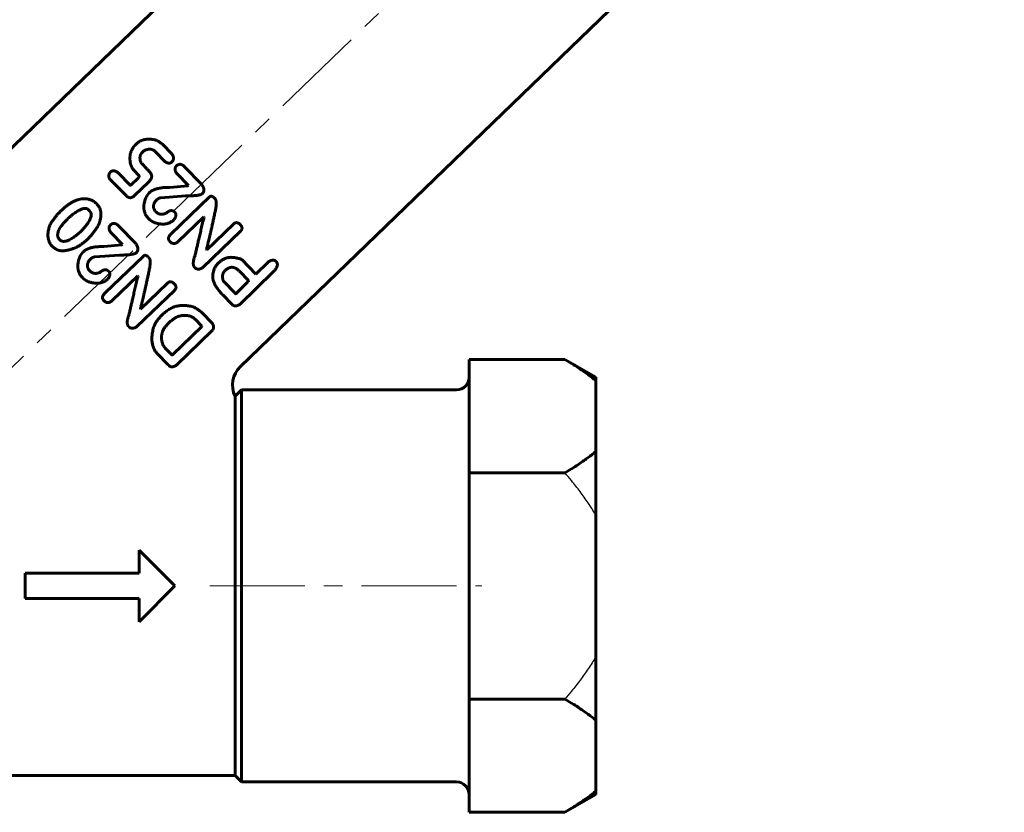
# Model space of a CAD drawing. Header units: millimetres. Extents: x -71 to 71, y -63 to 63.
# Tile 2 of 3: x -21 to 57, y -63 to 0. Entities that reach past the tile are written whole.
import ezdxf

# ---------------------------------------------------------------- set-up
doc = ezdxf.new("R2010")
doc.units = ezdxf.units.MM
for name, pattern in [('K5LT-1', [0]), ('K5LT_AXLED', [12, 7.5, -1.5, 1.5, -1.5]), ('K5LT_BASIC', [0])]:
    doc.linetypes.add(name, pattern=pattern)
doc.layers.add('Системный слой (1)', color=7, linetype='Continuous', true_color=0x6c6c6c)

msp = doc.modelspace()

# ---------------------------------------------------------------- linework, layer by layer
at = {"layer": 'Системный слой (1)', "color": 30, "linetype": 'K5LT_AXLED', "lineweight": 18, "true_color": 0xff8000}
for p, q in [((-34.255, -40.141), (57.295, 48.268)), ((-5.5, -44.76), (16, -44.76))]:
    msp.add_line(p, q, dxfattribs=at)
at = {"layer": 'Системный слой (1)', "color": 150, "linetype": 'K5LT_BASIC', "lineweight": 60, "true_color": 0x0080ff}
for p, q in [((9.492, 19.483), (-41.5, -29.76)), ((26.859, 1.5), (-3.099, -27.43)), ((-11.299, -9.82), (-11.424, -9.941)), ((-8.505, -10.607), (-9.235, -9.851)), ((-10.686, -10.347), (-10.877, -10.532)), ((-9.049, -11.213), (-9.793, -10.442)), ((-8.088, -11.51), (-8.13, -11.551)), ((-6.134, -13.033), (-7.499, -11.619)), ((-11.802, -13.075), (-12.707, -12.138)), ((-11.125, -12.288), (-11.485, -11.915)), ((-7.192, -13.106), (-8.083, -12.183)), ((-12.113, -13.906), (-13.325, -12.682)), ((-11.143, -12.491), (-11.749, -13.076)), ((-10.349, -12.842), (-11.45, -13.906)), ((-7.224, -13.137), (-8.654, -13.261)), ((-7.192, -13.106), (-7.224, -13.137)), ((-10.48, -13.924), (-10.287, -13.686)), ((-7.424, -13.936), (-9.361, -14.076)), ((-6.074, -13.733), (-6.101, -13.759)), ((-9.657, -14.201), (-9.687, -14.23)), ((-5.532, -14.015), (-8.579, -16.958)), ((-5.071, -14.173), (-5.161, -14.08)), ((-17.28, -15.123), (-17.292, -15.135)), ((-14.986, -15.137), (-15.102, -15.016)), ((-9.754, -15.191), (-9.846, -15.095)), ((-13.307, -16.183), (-13.349, -16.223)), ((-11.354, -17.705), (-12.718, -16.292)), ((-5.981, -15.582), (-7.998, -17.53)), ((-5.955, -15.609), (-5.981, -15.582)), ((-3.625, -16.152), (-5.745, -18.199)), ((-15.64, -16.688), (-15.929, -16.944)), ((-12.411, -17.778), (-13.302, -16.856)), ((-3.073, -16.723), (-6.039, -19.588)), ((-12.443, -17.809), (-13.873, -17.934)), ((-12.411, -17.778), (-12.443, -17.809)), ((-15.699, -18.596), (-15.506, -18.358)), ((-12.643, -18.609), (-14.58, -18.749)), ((-11.293, -18.405), (-11.32, -18.432)), ((-5.745, -18.199), (-5.771, -18.172)), ((-14.876, -18.874), (-14.906, -18.902)), ((-10.751, -18.687), (-13.798, -21.63)), ((-10.29, -18.845), (-10.38, -18.752)), ((-1.857, -20.113), (-2.961, -18.97)), ((-0.878, -19.168), (-1.857, -20.113)), ((-14.973, -19.863), (-15.066, -19.768)), ((-2.443, -20.626), (-3.165, -19.878)), ((-3.134, -22.503), (-0.489, -19.925)), ((-11.2, -20.255), (-13.217, -22.202)), ((-11.174, -20.282), (-11.2, -20.255)), ((-8.844, -20.824), (-10.964, -22.871)), ((-3.479, -21.655), (-4.426, -20.674)), ((-2.444, -20.679), (-2.443, -20.626)), ((-8.292, -21.396), (-11.258, -24.26)), ((-3.754, -22.499), (-4.465, -21.763)), ((-10.964, -22.871), (-10.99, -22.844)), ((-5.324, -23.978), (-6.049, -23.227)), ((-8.647, -23.891), (-8.811, -24.05)), ((-6.139, -24.224), (-6.66, -23.684)), ((-6.128, -24.265), (-8.451, -26.494)), ((-5.311, -24.567), (-8.144, -27.303)), ((-6.128, -24.265), (-6.139, -24.224)), ((-8.812, -27.265), (-9.601, -26.448)), ((-8.504, -26.494), (-9.018, -25.961)), ((15, -28.508), (15, -26.862)), ((22.558, -26.862), (15, -26.862)), ((25, -28.272), (22.558, -26.862)), ((-8.724, -27.346), (-8.812, -27.265)), ((15, -28.508), (15, -31.336)), ((25, -28.272), (25, -28.526)), ((25, -28.526), (25, -34.147)), ((-3.5, -29.76), (-3, -29.26)), ((-3, -29.26), (-3, -60.26)), ((-3, -29.26), (14, -29.26)), ((-3.5, -29.76), (-3.5, -30.705)), ((-3.5, -59.76), (-3.5, -30.705)), ((15, -31.336), (15, -34.165)), ((15, -35.811), (15, -34.165)), ((25, -34.147), (25, -39.138)), ((22.558, -35.811), (15, -35.811)), ((15, -39.103), (15, -35.811)), ((15, -39.103), (15, -44.76)), ((25, -39.138), (25, -50.381)), ((-11.081, -41.931), (-8.253, -44.76)), ((-11.081, -41.931), (-11.081, -43.76)), ((-20.081, -43.76), (-11.081, -43.76)), ((-20.081, -43.76), (-20.081, -45.76)), ((-8.253, -44.76), (-11.081, -47.588)), ((15, -44.76), (15, -50.417)), ((-20.081, -45.76), (-11.081, -45.76)), ((-11.081, -45.76), (-11.081, -47.588)), ((15, -53.709), (15, -50.417)), ((25, -50.381), (25, -55.372)), ((15, -55.355), (15, -53.709)), ((22.558, -53.709), (15, -53.709)), ((15, -55.355), (15, -58.183)), ((25, -55.372), (25, -60.994)), ((15, -58.183), (15, -61.012)), ((-41.5, -59.76), (-3.5, -59.76)), ((-3.5, -59.76), (-3, -60.26)), ((-3, -60.26), (14, -60.26)), ((15, -62.658), (15, -61.012)), ((25, -61.248), (22.558, -62.658)), ((25, -60.994), (25, -61.248)), ((22.558, -62.658), (15, -62.658))]:
    msp.add_line(p, q, dxfattribs=at)
for centre, radius, start, end in [((-1.709, -28.869), 2, 134, 206.45282), ((14, -28.26), 1, 270, 0), ((14, -61.26), 1, 0, 90)]:
    msp.add_arc(centre, radius, start, end, dxfattribs=at)
for points in [[(-11.424, -9.941), (-11.616, -10.126), (-11.786, -10.612)], [(-9.75, -9.524), (-10.732, -9.273), (-11.299, -9.82)], [(-9.235, -9.851), (-9.342, -9.741), (-9.75, -9.524)], [(-11.786, -10.612), (-11.898, -11.488), (-11.485, -11.915)], [(-10.983, -11.193), (-11.088, -10.736), (-10.877, -10.532)], [(-10.686, -10.347), (-10.139, -10.084), (-9.793, -10.442)], [(-8.509, -11.251), (-8.212, -10.964), (-8.505, -10.607)], [(-10.241, -12.046), (-11.022, -11.231), (-10.983, -11.193)], [(-9.049, -11.213), (-8.72, -11.455), (-8.509, -11.251)], [(-8.13, -11.551), (-8.38, -11.792), (-8.083, -12.183)], [(-7.499, -11.619), (-7.781, -11.313), (-8.088, -11.51)], [(-13.355, -12.071), (-13.644, -12.35), (-13.325, -12.682)], [(-13.355, -12.047), (-13.367, -12.059), (-13.355, -12.071)], [(-12.707, -12.138), (-13.102, -11.803), (-13.355, -12.047)], [(-11.125, -12.288), (-11.033, -12.384), (-11.143, -12.491)], [(-10.349, -12.842), (-9.895, -12.404), (-10.241, -12.046)], [(-11.749, -13.076), (-11.771, -13.097), (-11.802, -13.075)], [(-6.074, -13.733), (-5.824, -13.463), (-6.134, -13.033)], [(-12.113, -13.906), (-11.794, -14.238), (-11.45, -13.906)], [(-10.48, -13.924), (-11.01, -15.029), (-10.323, -15.741)], [(-8.654, -13.261), (-9.824, -13.238), (-10.287, -13.686)], [(-7.424, -13.936), (-6.278, -13.93), (-6.101, -13.759)], [(-5.161, -14.08), (-5.372, -13.861), (-5.532, -14.015)], [(-14.75, -14.321), (-15.857, -13.749), (-17.28, -15.123)], [(-14.431, -14.572), (-14.597, -14.401), (-14.75, -14.321)], [(-14.316, -16.258), (-13.839, -15.186), (-14.431, -14.572)], [(-9.846, -15.095), (-10.118, -14.647), (-9.687, -14.23)], [(-9.657, -14.201), (-9.566, -14.114), (-9.361, -14.076)], [(-5.121, -15.359), (-4.886, -14.364), (-5.071, -14.173)], [(-17.292, -15.135), (-17.724, -15.552), (-18.106, -16.177)], [(-16.226, -15.31), (-16.579, -15.598), (-16.716, -15.731)], [(-15.102, -15.016), (-15.379, -14.729), (-16.226, -15.31)], [(-15.64, -16.688), (-14.578, -15.559), (-14.986, -15.137)], [(-8.928, -15.285), (-9.434, -15.522), (-9.754, -15.191)], [(-8.366, -15.136), (-8.634, -15.001), (-8.928, -15.285)], [(-8.287, -15.188), (-8.323, -15.18), (-8.366, -15.136)], [(-8.325, -15.802), (-8.046, -15.438), (-8.287, -15.188)], [(-5.771, -18.172), (-5.531, -17.3), (-5.121, -15.359)], [(-18.106, -16.177), (-18.557, -17.301), (-17.929, -17.951)], [(-16.716, -15.731), (-17.884, -16.859), (-17.372, -17.389)], [(-15.182, -17.374), (-14.671, -16.881), (-14.316, -16.258)], [(-13.349, -16.223), (-13.599, -16.465), (-13.302, -16.856)], [(-12.718, -16.292), (-13, -15.985), (-13.307, -16.183)], [(-10.323, -15.741), (-10.186, -15.883), (-9.916, -16.025)], [(-9.916, -16.025), (-8.918, -16.375), (-8.325, -15.802)], [(-5.955, -15.609), (-6.36, -17.271), (-6.664, -18.636)], [(-3.086, -16.209), (-3.375, -15.91), (-3.625, -16.152)], [(-3.073, -16.723), (-2.823, -16.482), (-3.086, -16.209)], [(-17.372, -17.389), (-16.969, -17.806), (-15.929, -16.944)], [(-8.579, -16.958), (-8.905, -17.273), (-8.654, -17.533)], [(-16.456, -18.147), (-15.804, -17.947), (-15.182, -17.374)], [(-11.293, -18.405), (-11.043, -18.135), (-11.354, -17.705)], [(-8.654, -17.533), (-8.339, -17.859), (-7.998, -17.53)], [(-17.929, -17.951), (-17.672, -18.139), (-17.49, -18.219)], [(-17.49, -18.219), (-17.107, -18.346), (-16.456, -18.147)], [(-15.699, -18.596), (-16.229, -19.701), (-15.542, -20.413)], [(-13.873, -17.934), (-15.043, -17.911), (-15.506, -18.358)], [(-12.643, -18.609), (-11.497, -18.602), (-11.32, -18.432)], [(-10.38, -18.752), (-10.591, -18.533), (-10.751, -18.687)], [(-6.664, -18.636), (-6.93, -19.343), (-6.693, -19.589)], [(-15.066, -19.768), (-15.338, -19.319), (-14.906, -18.902)], [(-14.876, -18.874), (-14.785, -18.786), (-14.58, -18.749)], [(-10.34, -20.031), (-10.106, -19.036), (-10.29, -18.845)], [(-4.774, -19.194), (-5.168, -19.517), (-5.263, -20.185)], [(-2.961, -18.97), (-4.068, -18.511), (-4.774, -19.194)], [(-0.26, -19.125), (-0.507, -18.87), (-0.878, -19.168)], [(-0.489, -19.925), (0.029, -19.425), (-0.26, -19.125)], [(-14.147, -19.957), (-14.653, -20.194), (-14.973, -19.863)], [(-13.585, -19.808), (-13.853, -19.673), (-14.147, -19.957)], [(-13.507, -19.86), (-13.543, -19.852), (-13.585, -19.808)], [(-13.544, -20.474), (-13.265, -20.11), (-13.507, -19.86)], [(-10.99, -22.844), (-10.75, -21.973), (-10.34, -20.031)], [(-6.693, -19.589), (-6.434, -19.856), (-6.039, -19.588)], [(-5.263, -20.185), (-5.358, -20.853), (-4.465, -21.763)], [(-4.291, -19.832), (-4.617, -20.147), (-4.426, -20.674)], [(-3.165, -19.878), (-3.732, -19.291), (-4.291, -19.832)], [(-15.542, -20.413), (-15.405, -20.555), (-15.135, -20.697)], [(-15.135, -20.697), (-14.138, -21.048), (-13.544, -20.474)], [(-11.174, -20.282), (-11.58, -21.944), (-11.883, -23.309)], [(-8.305, -20.882), (-8.594, -20.582), (-8.844, -20.824)], [(-8.292, -21.396), (-8.042, -21.154), (-8.305, -20.882)], [(-3.423, -21.653), (-2.62, -20.85), (-2.444, -20.679)], [(-13.798, -21.63), (-14.124, -21.945), (-13.873, -22.205)], [(-3.479, -21.655), (-3.448, -21.677), (-3.423, -21.653)], [(-13.873, -22.205), (-13.558, -22.532), (-13.217, -22.202)], [(-3.754, -22.499), (-3.519, -22.742), (-3.134, -22.503)], [(-11.883, -23.309), (-12.149, -24.015), (-11.912, -24.261)], [(-9.225, -23.292), (-9.765, -23.813), (-9.94, -24.324)], [(-6.738, -22.735), (-8.16, -22.264), (-9.225, -23.292)], [(-6.049, -23.227), (-6.26, -23.009), (-6.738, -22.735)], [(-8.811, -24.05), (-9.574, -24.786), (-9.188, -25.731)], [(-7.888, -23.424), (-8.271, -23.528), (-8.647, -23.891)], [(-6.66, -23.684), (-7.068, -23.262), (-7.888, -23.424)], [(-5.311, -24.567), (-5.072, -24.313), (-5.324, -23.978)], [(-11.912, -24.261), (-11.654, -24.528), (-11.258, -24.26)], [(-9.94, -24.324), (-10.33, -25.692), (-9.601, -26.448)], [(-9.188, -25.731), (-9.092, -25.885), (-9.018, -25.961)], [(-8.504, -26.494), (-8.473, -26.516), (-8.451, -26.494)], [(-8.724, -27.346), (-8.498, -27.56), (-8.144, -27.303)]]:
    msp.add_open_spline(points, degree=2, dxfattribs=at)
for points in [[(25, -28.526), (24.813, -28.367), (24.517, -28.134), (24.068, -27.811), (23.686, -27.552), (23.177, -27.227), (22.798, -27.001), (22.558, -26.862)], [(25, -34.147), (24.813, -34.306), (24.517, -34.539), (24.068, -34.862), (23.686, -35.121), (23.177, -35.446), (22.798, -35.672), (22.558, -35.811)], [(25, -55.372), (24.813, -55.214), (24.517, -54.981), (24.068, -54.658), (23.686, -54.399), (23.177, -54.074), (22.798, -53.847), (22.558, -53.709)], [(25, -60.994), (24.813, -61.153), (24.517, -61.386), (24.068, -61.709), (23.686, -61.968), (23.177, -62.293), (22.798, -62.519), (22.558, -62.658)]]:
    msp.add_open_spline(points, degree=3, knots=[0, 0, 0, 0, 2.137793, 3.206095, 4.569263, 5.871893, 8, 8, 8, 8], dxfattribs=at)
at = {"layer": 'Системный слой (1)', "color": 7, "linetype": 'K5LT-1'}
for points in [[(25, -39.138), (24.906, -38.98), (24.714, -38.666), (24.31, -38.05), (23.776, -37.302), (23.151, -36.508), (22.737, -36.018), (22.558, -35.811)], [(25, -50.381), (24.906, -50.54), (24.714, -50.854), (24.31, -51.47), (23.776, -52.218), (23.151, -53.011), (22.737, -53.501), (22.558, -53.709)]]:
    msp.add_open_spline(points, degree=3, knots=[0, 0, 0, 0, 2.221239, 4.442478, 8.884957, 13.311672, 16.621246, 16.621246, 16.621246, 16.621246], dxfattribs=at)

doc.saveas('drawing.dxf')
